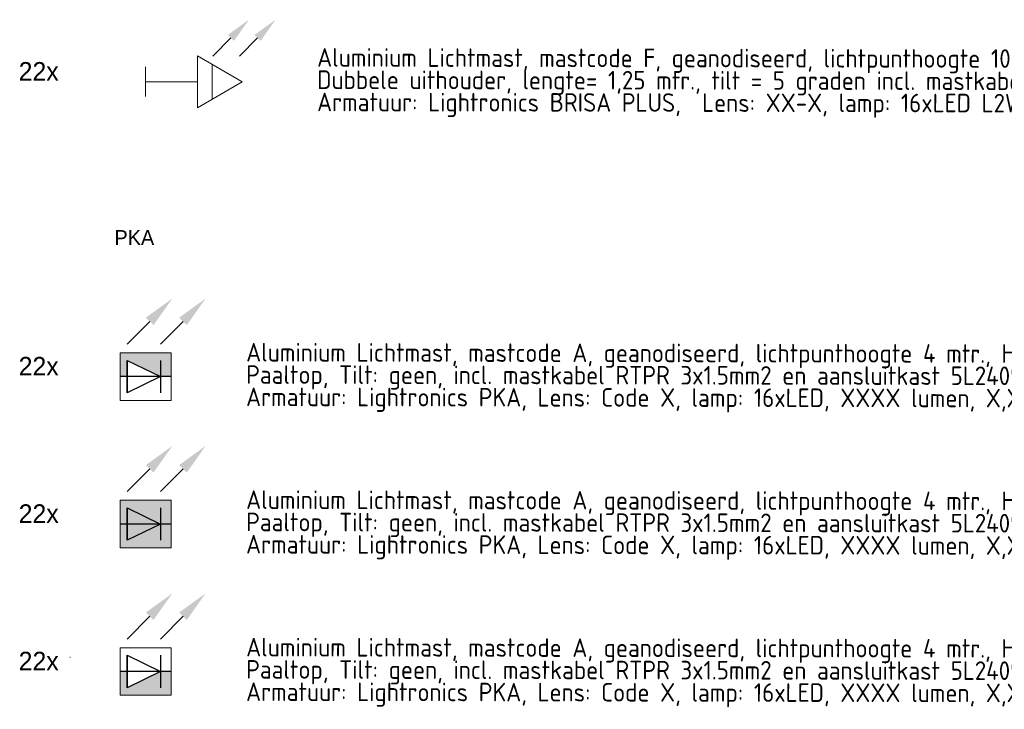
# Model space of a CAD drawing. Header units: millimetres. Extents: x -16321526 to -4431526, y 5084381 to 13484381.
# Tile 10 of 49: x -15227737 to -14962541, y 6426094 to 6612011. Entities that reach past the tile are written whole.
import ezdxf
from ezdxf.enums import TextEntityAlignment as Align
from ezdxf.lldxf.tags import DXFTag

# ---------------------------------------------------------------- set-up
doc = ezdxf.new("R2010")
doc.units = ezdxf.units.MM
for name, color, linetype, lineweight in [('B-WE-KL-ET_LS_OV-T25', 250, 'Continuous', 25), ('N-WE-KL-ET_LS_OV_LICHTMAST_LSL-S', 90, 'Continuous', 35), ('N-WE-KL-ET_LS_OV_LSL-T18', 10, 'Continuous', 18), ('N-WE-KL-ET_LS_OV_LSL-T25', 10, 'Continuous', 25), ('N-WE-KL-ET_LS_OV_LSL-T35', 10, 'Continuous', 35)]:
    doc.layers.add(name, color=color, linetype=linetype, lineweight=lineweight)
doc.layers.add('nieuw', color=3, linetype='Continuous')
doc.styles.add('0.25 (1 200)', font='dgn032.shx', dxfattribs={"height": 0.5})
doc.styles.add('ISO', font='isocp')
doc.styles.add('NLCS-ISO', font='txt')
tags = doc.linetypes.add('Voedingskabel VERWIJDEREN x', pattern='A,25,1,["X",Standard,S=2.54,R=0,X=-2.54,Y=-1.27],1', length=27).pattern_tags.tags
tags[6] = DXFTag(74, 10)

# ---------------------------------------------------------------- blocks, each defined once
blk = doc.blocks.new('*U145')
at = {"layer": 'N-WE-KL-ET_LS_OV_LICHTMAST_LSL-S', "lineweight": 0}
h = blk.add_hatch(color=256, dxfattribs=at)
h.dxf.hatch_style = 1
h.paths.add_polyline_path([(6.85, 6.42), (-6.85, 6.42), (-6.85, 0), (-4.96, 0), (-4.96, 4.38), (4.01, 0), (6.85, 0)])
at = {"layer": 'N-WE-KL-ET_LS_OV_LICHTMAST_LSL-S', "lineweight": -3}
h = blk.add_hatch(color=256, dxfattribs=at)
h.dxf.hatch_style = 1
h.paths.add_polyline_path([(-4.96, 4.38), (-4.96, 0), (4.01, 0)], flags=17)
h.paths.add_polyline_path([(4.01, 0), (-4.96, 0), (-4.96, -4.37)], flags=17)
h.paths.add_polyline_path([(-4.96, 4.38), (4.01, 0), (-4.96, -4.37)])
at = {"layer": 'nieuw'}
h = blk.add_hatch(dxfattribs=at)
h.set_pattern_fill('ANGLE', color=256)
h.set_pattern_definition([(0, (-26.875, 1e-15), (0, 6.985), [5.08, -1.905]), (90, (-26.875, 1e-15), (-6.985, 4e-16), [5.08, -1.905])])
h.paths.add_polyline_path([(-19.44, 3.64), (-18.75, 3.06), (-18.59, 3.94)])
h.paths.add_polyline_path([(-21.09, 3.64), (-20.41, 3.06), (-20.24, 3.94)])
h = blk.add_hatch(dxfattribs=at)
h.set_pattern_fill('ANGLE', color=256)
h.set_pattern_definition([(0, (-23.875, 0.875), (0, 6.985), [5.08, -1.905]), (90, (-23.875, 0.875), (-6.985, 4e-16), [5.08, -1.905])])
h.paths.add_polyline_path([(-20.24, 3.94), (-21.09, 3.64), (-20.41, 3.06)])
h.paths.add_polyline_path([(-19.44, 3.64), (-18.75, 3.06), (-18.59, 3.94)])
at = {"layer": 'N-WE-KL-ET_LS_OV_LICHTMAST_LSL-S', "lineweight": -3}
for p, q in [((-4.96, 4.38), (-4.96, -4.37)), ((4.01, 4.38), (4.01, -4.37))]:
    blk.add_line(p, q, dxfattribs=at)
at = {"layer": 'N-WE-KL-ET_LS_OV_LICHTMAST_LSL-S', "linetype": 'ByBlock', "lineweight": -2}
for points in [[(1.11, 14.9), (-4.96, 8.75)], [(10.08, 14.9), (4.01, 8.75)]]:
    blk.add_lwpolyline(points, dxfattribs=at)
at = {"layer": 'N-WE-KL-ET_LS_OV_LICHTMAST_LSL-S', "lineweight": 0}
blk.add_lwpolyline([(6.85, 6.42), (-6.85, 6.42), (-6.85, -6.42), (6.85, -6.42)], close=True, dxfattribs=at)
at = {"layer": 'N-WE-KL-ET_LS_OV_LICHTMAST_LSL-S', "lineweight": -3}
for points in [[(-4.96, 4.38), (-4.96, 4.38), (4.01, 0), (-4.96, -4.37), (-4.96, 4.38)], [(6.85, 0), (-6.85, 0)]]:
    blk.add_lwpolyline(points, dxfattribs=at)
at = {"layer": 'N-WE-KL-ET_LS_OV_LICHTMAST_LSL-S'}
for points in [[(0.08, 15.91), (7.18, 21.05), (2.13, 13.89)], [(0.08, 15.91), (7.18, 21.05), (2.13, 13.89)], [(9.05, 15.91), (16.15, 21.05), (11.1, 13.89)], [(9.05, 15.91), (16.15, 21.05), (11.1, 13.89)]]:
    blk.add_solid(points, dxfattribs=at)
at = {"layer": 'N-WE-KL-ET_LS_OV_LSL-T25', "style": 'NLCS-ISO'}
blk.add_attdef('MAST_CODE', (-38.77, 15.69), '', height=2.5, dxfattribs=at)
at = {"layer": 'N-WE-KL-ET_LS_OV_LSL-T25', "linetype": 'ByBlock', "style": 'NLCS-ISO'}
blk.add_attdef('FASE-AANSLUITING', (-13.92, -10.29), '', height=1.8, dxfattribs=at)
at = {"layer": 'N-WE-KL-ET_LS_OV_LSL-T25', "style": 'NLCS-ISO', "flags": 1}
for tag, p in [('KERN', (46.11, -10.13)), ('WIJK', (46.11, -13.53)), ('BUURT', (46.11, -16.93)), ('STRAAT', (46.11, -20.33)), ('EIGENAAR_INSTALLATIE', (46.11, -23.73)), ('BEHEERDER', (46.11, -27.13)), ('NETWERK', (46.11, -30.53)), ('SOORT_INSTALLATIE', (46.11, -33.93)), ('KAST_CODE', (46.11, -37.33)), ('KAST_NUMMER', (46.11, -40.73)), ('GROEP_NUMMER', (46.02, -44.05)), ('TYPE_AANSLUITING', (45.72, -54.02)), ('TYPE_AANSLUITBLOK', (45.72, -57.8)), ('AFGEZEKERDE_WAARDE', (45.72, -61.59)), ('ALG_ONDERGROND', (45.72, -65.37)), ('OV_MAST_MATERIAAL', (45.32, -92.97)), ('OV_MAST_KLEUR', (45.32, -96.35)), ('CONSERVERING', (45.32, -99.74)), ('LEVERANCIER', (45.32, -103.12)), ('PLAATSINGSDATUM', (45.32, -106.52)), ('INSPECTIEDATUM', (45.32, -109.92)), ('OBJECTEN_MAST', (45.24, -113.49)), ('FOTOS', (45.32, -130.26)), ('OPMERKINGEN_inspectie', (45.32, -133.66)), ('KLEUR_ARMATUUR', (44.9, -147.56)), ('LEVERANCIER_ARMATUUR', (45.23, -150.55)), ('OPMERKINGEN_armatuur', (45.37, -160.06))]:
    blk.add_attdef(tag, p, '', height=2, dxfattribs=at)
at = {"layer": 'N-WE-KL-ET_LS_OV_LSL-T25', "linetype": 'ByBlock', "style": 'NLCS-ISO', "flags": 1}
for tag, p in [('LOCATIE_MASTNUMMER', (63.25, -46.55)), ('MASTNUMMER', (55.92, -49.91))]:
    blk.add_attdef(tag, text='', height=2, dxfattribs=at).set_placement(p, align=Align.MIDDLE)
for tag, p in [('TYPECODE', (45.72, -69.16)), ('MAST_TEKENING', (45.92, -72.84)), ('OV_MAST_HOOGTE', (45.93, -76.05)), ('UITHOUDER', (45.72, -79.43)), ('LENGTE_UITHOUDER', (45.72, -82.83)), ('TILT', (45.32, -86.35)), ('VORM', (45.32, -89.59)), ('OBJECT_1', (45.24, -116.89)), ('OBJECT_2', (45.24, -120.29)), ('OBJECT_3', (45.24, -123.69)), ('VERMOGEN_OBJECTEN', (45.24, -127.06)), ('TYPE_ARMATUUR', (45.15, -137.41)), ('LICHTPUNTHOOGTE', (44.98, -141.17)), ('PLAATSING_DATUM_ARMATUUR', (44.98, -144.57)), ('TYPE_VSA_DRIVER', (45.23, -153.55)), ('PLAATSING_JAAR_VSA', (45.23, -156.66)), ('TYPE_LAMP', (45.46, -163.61)), ('AANTAL_LAMP', (45.51, -167)), ('BRANDUREN_LAMP', (45.59, -170.56)), ('PLAATSING_JAAR_LAMP', (45.59, -173.89)), ('GEPLANDE_REMPLACE', (45.59, -177.23)), ('BRANDER_TYPE', (45.37, -180.88)), ('LICHTKLEUR_LAMP', (45.59, -183.76)), ('DIM_REGIME', (45.74, -187.68)), ('VERMOGEN_LAMP', (45.68, -191.37)), ('SYSTEEMVERMOGEN_LAMP', (45.63, -195.04)), ('MAX_VERMOGEN_LAMP', (45.76, -198.37))]:
    blk.add_attdef(tag, p, '', height=2, dxfattribs=at)
blk = doc.blocks.new('*U147')
at = {"layer": 'N-WE-KL-ET_LS_OV_LICHTMAST_LSL-S', "lineweight": -3}
h = blk.add_hatch(color=256, dxfattribs=at)
h.dxf.hatch_style = 1
h.paths.add_polyline_path([(-4.96, 4.37), (-4.96, 0), (4.01, 0)], flags=17)
h.paths.add_polyline_path([(4.01, 0), (-4.96, 0), (-4.96, -4.38)], flags=17)
h.paths.add_polyline_path([(-4.96, 4.37), (4.01, 0), (-4.96, -4.38)])
at = {"layer": 'N-WE-KL-ET_LS_OV_LICHTMAST_LSL-S', "lineweight": 0}
h = blk.add_hatch(color=256, dxfattribs=at)
h.dxf.hatch_style = 1
h.paths.add_polyline_path([(6.85, 0), (4.01, 0), (-4.96, -4.38), (-4.96, 0), (-6.85, 0), (-6.85, -6.42), (6.85, -6.42)])
at = {"layer": 'nieuw'}
h = blk.add_hatch(dxfattribs=at)
h.set_pattern_fill('ANGLE', color=256)
h.set_pattern_definition([(0, (-26.875, -3e-15), (0, 6.985), [5.08, -1.905]), (90, (-26.875, -3e-15), (-6.985, 4e-16), [5.08, -1.905])])
h.paths.add_polyline_path([(-19.44, 3.64), (-18.75, 3.06), (-18.59, 3.94)])
h.paths.add_polyline_path([(-21.09, 3.64), (-20.41, 3.06), (-20.24, 3.94)])
h = blk.add_hatch(dxfattribs=at)
h.set_pattern_fill('ANGLE', color=256)
h.set_pattern_definition([(0, (-23.875, 0.875), (0, 6.985), [5.08, -1.905]), (90, (-23.875, 0.875), (-6.985, 4e-16), [5.08, -1.905])])
h.paths.add_polyline_path([(-20.24, 3.94), (-21.09, 3.64), (-20.41, 3.06)])
h.paths.add_polyline_path([(-19.44, 3.64), (-18.75, 3.06), (-18.59, 3.94)])
at = {"layer": 'N-WE-KL-ET_LS_OV_LICHTMAST_LSL-S', "lineweight": -3}
for p, q in [((-4.96, 4.37), (-4.96, -4.38)), ((4.01, 4.37), (4.01, -4.38))]:
    blk.add_line(p, q, dxfattribs=at)
at = {"layer": 'N-WE-KL-ET_LS_OV_LICHTMAST_LSL-S', "linetype": 'ByBlock', "lineweight": -2}
for points in [[(1.11, 14.9), (-4.96, 8.75)], [(10.08, 14.9), (4.01, 8.75)]]:
    blk.add_lwpolyline(points, dxfattribs=at)
at = {"layer": 'N-WE-KL-ET_LS_OV_LICHTMAST_LSL-S', "lineweight": 0}
blk.add_lwpolyline([(6.85, 6.42), (-6.85, 6.42), (-6.85, -6.42), (6.85, -6.42)], close=True, dxfattribs=at)
at = {"layer": 'N-WE-KL-ET_LS_OV_LICHTMAST_LSL-S', "lineweight": -3}
for points in [[(-4.96, 4.37), (-4.96, 4.37), (4.01, 0), (-4.96, -4.38), (-4.96, 4.37)], [(6.85, 0), (-6.85, 0)]]:
    blk.add_lwpolyline(points, dxfattribs=at)
at = {"layer": 'N-WE-KL-ET_LS_OV_LICHTMAST_LSL-S'}
for points in [[(0.08, 15.91), (7.18, 21.05), (2.13, 13.89)], [(0.08, 15.91), (7.18, 21.05), (2.13, 13.89)], [(9.05, 15.91), (16.15, 21.05), (11.1, 13.89)], [(9.05, 15.91), (16.15, 21.05), (11.1, 13.89)]]:
    blk.add_solid(points, dxfattribs=at)
at = {"layer": 'N-WE-KL-ET_LS_OV_LSL-T25', "style": 'NLCS-ISO'}
blk.add_attdef('MAST_CODE', (-38.77, 15.69), '', height=2.5, dxfattribs=at)
at = {"layer": 'N-WE-KL-ET_LS_OV_LSL-T25', "linetype": 'ByBlock', "style": 'NLCS-ISO'}
blk.add_attdef('FASE-AANSLUITING', (-13.92, -10.29), '', height=1.8, dxfattribs=at)
at = {"layer": 'N-WE-KL-ET_LS_OV_LSL-T25', "style": 'NLCS-ISO', "flags": 1}
for tag, p in [('KERN', (46.11, -10.13)), ('WIJK', (46.11, -13.53)), ('BUURT', (46.11, -16.93)), ('STRAAT', (46.11, -20.33)), ('EIGENAAR_INSTALLATIE', (46.11, -23.73)), ('BEHEERDER', (46.11, -27.13)), ('NETWERK', (46.11, -30.53)), ('SOORT_INSTALLATIE', (46.11, -33.93)), ('KAST_CODE', (46.11, -37.33)), ('KAST_NUMMER', (46.11, -40.73)), ('GROEP_NUMMER', (46.02, -44.05)), ('TYPE_AANSLUITING', (45.72, -54.02)), ('TYPE_AANSLUITBLOK', (45.72, -57.8)), ('AFGEZEKERDE_WAARDE', (45.72, -61.59)), ('ALG_ONDERGROND', (45.72, -65.37)), ('OV_MAST_MATERIAAL', (45.32, -92.97)), ('OV_MAST_KLEUR', (45.32, -96.35)), ('CONSERVERING', (45.32, -99.74)), ('LEVERANCIER', (45.32, -103.12)), ('PLAATSINGSDATUM', (45.32, -106.52)), ('INSPECTIEDATUM', (45.32, -109.92)), ('OBJECTEN_MAST', (45.24, -113.49)), ('FOTOS', (45.32, -130.26)), ('OPMERKINGEN_inspectie', (45.32, -133.66)), ('KLEUR_ARMATUUR', (44.9, -147.56)), ('LEVERANCIER_ARMATUUR', (45.23, -150.55)), ('OPMERKINGEN_armatuur', (45.37, -160.06))]:
    blk.add_attdef(tag, p, '', height=2, dxfattribs=at)
at = {"layer": 'N-WE-KL-ET_LS_OV_LSL-T25', "linetype": 'ByBlock', "style": 'NLCS-ISO', "flags": 1}
for tag, p in [('LOCATIE_MASTNUMMER', (63.25, -46.55)), ('MASTNUMMER', (55.92, -49.91))]:
    blk.add_attdef(tag, text='', height=2, dxfattribs=at).set_placement(p, align=Align.MIDDLE)
for tag, p in [('TYPECODE', (45.72, -69.16)), ('MAST_TEKENING', (45.92, -72.84)), ('OV_MAST_HOOGTE', (45.93, -76.05)), ('UITHOUDER', (45.72, -79.43)), ('LENGTE_UITHOUDER', (45.72, -82.83)), ('TILT', (45.32, -86.35)), ('VORM', (45.32, -89.59)), ('OBJECT_1', (45.24, -116.89)), ('OBJECT_2', (45.24, -120.29)), ('OBJECT_3', (45.24, -123.69)), ('VERMOGEN_OBJECTEN', (45.24, -127.06)), ('TYPE_ARMATUUR', (45.15, -137.41)), ('LICHTPUNTHOOGTE', (44.98, -141.17)), ('PLAATSING_DATUM_ARMATUUR', (44.98, -144.57)), ('TYPE_VSA_DRIVER', (45.23, -153.55)), ('PLAATSING_JAAR_VSA', (45.23, -156.66)), ('TYPE_LAMP', (45.46, -163.61)), ('AANTAL_LAMP', (45.51, -167)), ('BRANDUREN_LAMP', (45.59, -170.56)), ('PLAATSING_JAAR_LAMP', (45.59, -173.89)), ('GEPLANDE_REMPLACE', (45.59, -177.23)), ('BRANDER_TYPE', (45.37, -180.88)), ('LICHTKLEUR_LAMP', (45.59, -183.76)), ('DIM_REGIME', (45.74, -187.68)), ('VERMOGEN_LAMP', (45.68, -191.37)), ('SYSTEEMVERMOGEN_LAMP', (45.63, -195.04)), ('MAX_VERMOGEN_LAMP', (45.76, -198.37))]:
    blk.add_attdef(tag, p, '', height=2, dxfattribs=at)
blk = doc.blocks.new('*U149')
at = {"layer": 'N-WE-KL-ET_LS_OV_LICHTMAST_LSL-S', "lineweight": 0}
h = blk.add_hatch(color=256, dxfattribs=at)
h.dxf.hatch_style = 1
h.paths.add_polyline_path([(4.01, 0), (-4.96, 0), (-4.96, -4.38)])
h.paths.add_polyline_path([(-4.96, 4.37), (-4.96, 0), (4.01, 0)], flags=17)
h.paths.add_polyline_path([(6.85, 6.42), (-6.85, 6.42), (-6.85, 0), (-4.96, 0), (-4.96, 4.37), (4.01, 0), (6.85, 0)])
at = {"layer": 'N-WE-KL-ET_LS_OV_LICHTMAST_LSL-S', "lineweight": -3}
h = blk.add_hatch(color=256, dxfattribs=at)
h.dxf.hatch_style = 1
h.paths.add_polyline_path([(-4.96, 4.37), (-4.96, 0), (4.01, 0)], flags=17)
h.paths.add_polyline_path([(4.01, 0), (-4.96, 0), (-4.96, -4.38)], flags=17)
h.paths.add_polyline_path([(-4.96, 4.37), (4.01, 0), (-4.96, -4.38)])
at = {"layer": 'N-WE-KL-ET_LS_OV_LICHTMAST_LSL-S', "lineweight": 0}
h = blk.add_hatch(color=256, dxfattribs=at)
h.dxf.hatch_style = 1
h.paths.add_polyline_path([(6.85, 0), (4.01, 0), (-4.96, -4.38), (-4.96, 0), (-6.85, 0), (-6.85, -6.42), (6.85, -6.42)])
at = {"layer": 'nieuw'}
h = blk.add_hatch(dxfattribs=at)
h.set_pattern_fill('ANGLE', color=256)
h.set_pattern_definition([(0, (-26.875, -4e-15), (0, 6.985), [5.08, -1.905]), (90, (-26.875, -4e-15), (-6.985, 4e-16), [5.08, -1.905])])
h.paths.add_polyline_path([(-19.44, 3.64), (-18.75, 3.06), (-18.59, 3.94)])
h.paths.add_polyline_path([(-21.09, 3.64), (-20.41, 3.06), (-20.24, 3.94)])
h = blk.add_hatch(dxfattribs=at)
h.set_pattern_fill('ANGLE', color=256)
h.set_pattern_definition([(0, (-23.875, 0.875), (0, 6.985), [5.08, -1.905]), (90, (-23.875, 0.875), (-6.985, 4e-16), [5.08, -1.905])])
h.paths.add_polyline_path([(-20.24, 3.94), (-21.09, 3.64), (-20.41, 3.06)])
h.paths.add_polyline_path([(-19.44, 3.64), (-18.75, 3.06), (-18.59, 3.94)])
at = {"layer": 'N-WE-KL-ET_LS_OV_LICHTMAST_LSL-S', "lineweight": -3}
for p, q in [((-4.96, 4.37), (-4.96, -4.38)), ((4.01, 4.37), (4.01, -4.38))]:
    blk.add_line(p, q, dxfattribs=at)
at = {"layer": 'N-WE-KL-ET_LS_OV_LICHTMAST_LSL-S', "linetype": 'ByBlock', "lineweight": -2}
for points in [[(1.11, 14.9), (-4.96, 8.75)], [(10.08, 14.9), (4.01, 8.75)]]:
    blk.add_lwpolyline(points, dxfattribs=at)
at = {"layer": 'N-WE-KL-ET_LS_OV_LICHTMAST_LSL-S', "lineweight": 0}
blk.add_lwpolyline([(6.85, 6.42), (-6.85, 6.42), (-6.85, -6.42), (6.85, -6.42)], close=True, dxfattribs=at)
at = {"layer": 'N-WE-KL-ET_LS_OV_LICHTMAST_LSL-S', "lineweight": -3}
for points in [[(-4.96, 4.37), (-4.96, 4.37), (4.01, 0), (-4.96, -4.38), (-4.96, 4.37)], [(6.85, 0), (-6.85, 0)]]:
    blk.add_lwpolyline(points, dxfattribs=at)
at = {"layer": 'N-WE-KL-ET_LS_OV_LICHTMAST_LSL-S'}
for points in [[(0.08, 15.91), (7.18, 21.05), (2.13, 13.89)], [(0.08, 15.91), (7.18, 21.05), (2.13, 13.89)], [(9.05, 15.91), (16.15, 21.05), (11.1, 13.89)], [(9.05, 15.91), (16.15, 21.05), (11.1, 13.89)]]:
    blk.add_solid(points, dxfattribs=at)
at = {"layer": 'N-WE-KL-ET_LS_OV_LSL-T25', "style": 'NLCS-ISO'}
blk.add_attdef('MAST_CODE', (-38.77, 15.69), '', height=2.5, dxfattribs=at)
at = {"layer": 'N-WE-KL-ET_LS_OV_LSL-T25', "linetype": 'ByBlock', "style": 'NLCS-ISO'}
blk.add_attdef('FASE-AANSLUITING', (-13.92, -10.29), '', height=1.8, dxfattribs=at)
at = {"layer": 'N-WE-KL-ET_LS_OV_LSL-T25', "style": 'NLCS-ISO', "flags": 1}
for tag, p in [('KERN', (46.11, -10.13)), ('WIJK', (46.11, -13.53)), ('BUURT', (46.11, -16.93)), ('STRAAT', (46.11, -20.33)), ('EIGENAAR_INSTALLATIE', (46.11, -23.73)), ('BEHEERDER', (46.11, -27.13)), ('NETWERK', (46.11, -30.53)), ('SOORT_INSTALLATIE', (46.11, -33.93)), ('KAST_CODE', (46.11, -37.33)), ('KAST_NUMMER', (46.11, -40.73)), ('GROEP_NUMMER', (46.02, -44.05)), ('TYPE_AANSLUITING', (45.72, -54.02)), ('TYPE_AANSLUITBLOK', (45.72, -57.8)), ('AFGEZEKERDE_WAARDE', (45.72, -61.59)), ('ALG_ONDERGROND', (45.72, -65.37)), ('OV_MAST_MATERIAAL', (45.32, -92.97)), ('OV_MAST_KLEUR', (45.32, -96.35)), ('CONSERVERING', (45.32, -99.74)), ('LEVERANCIER', (45.32, -103.12)), ('PLAATSINGSDATUM', (45.32, -106.52)), ('INSPECTIEDATUM', (45.32, -109.92)), ('OBJECTEN_MAST', (45.24, -113.49)), ('FOTOS', (45.32, -130.26)), ('OPMERKINGEN_inspectie', (45.32, -133.66)), ('KLEUR_ARMATUUR', (44.9, -147.56)), ('LEVERANCIER_ARMATUUR', (45.23, -150.55)), ('OPMERKINGEN_armatuur', (45.37, -160.06))]:
    blk.add_attdef(tag, p, '', height=2, dxfattribs=at)
at = {"layer": 'N-WE-KL-ET_LS_OV_LSL-T25', "linetype": 'ByBlock', "style": 'NLCS-ISO', "flags": 1}
for tag, p in [('LOCATIE_MASTNUMMER', (63.25, -46.55)), ('MASTNUMMER', (55.92, -49.91))]:
    blk.add_attdef(tag, text='', height=2, dxfattribs=at).set_placement(p, align=Align.MIDDLE)
for tag, p in [('TYPECODE', (45.72, -69.16)), ('MAST_TEKENING', (45.92, -72.84)), ('OV_MAST_HOOGTE', (45.93, -76.05)), ('UITHOUDER', (45.72, -79.43)), ('LENGTE_UITHOUDER', (45.72, -82.83)), ('TILT', (45.32, -86.35)), ('VORM', (45.32, -89.59)), ('OBJECT_1', (45.24, -116.89)), ('OBJECT_2', (45.24, -120.29)), ('OBJECT_3', (45.24, -123.69)), ('VERMOGEN_OBJECTEN', (45.24, -127.06)), ('TYPE_ARMATUUR', (45.15, -137.41)), ('LICHTPUNTHOOGTE', (44.98, -141.17)), ('PLAATSING_DATUM_ARMATUUR', (44.98, -144.57)), ('TYPE_VSA_DRIVER', (45.23, -153.55)), ('PLAATSING_JAAR_VSA', (45.23, -156.66)), ('TYPE_LAMP', (45.46, -163.61)), ('AANTAL_LAMP', (45.51, -167)), ('BRANDUREN_LAMP', (45.59, -170.56)), ('PLAATSING_JAAR_LAMP', (45.59, -173.89)), ('GEPLANDE_REMPLACE', (45.59, -177.23)), ('BRANDER_TYPE', (45.37, -180.88)), ('LICHTKLEUR_LAMP', (45.59, -183.76)), ('DIM_REGIME', (45.74, -187.68)), ('VERMOGEN_LAMP', (45.68, -191.37)), ('SYSTEEMVERMOGEN_LAMP', (45.63, -195.04)), ('MAX_VERMOGEN_LAMP', (45.76, -198.37))]:
    blk.add_attdef(tag, p, '', height=2, dxfattribs=at)
blk = doc.blocks.new('*U241')
at = {"layer": 'nieuw'}
h = blk.add_hatch(dxfattribs=at)
h.set_pattern_fill('ANGLE', color=256)
h.set_pattern_definition([(0, (9.628, -3.036), (0, 6.985), [5.08, -1.905]), (90, (9.628, -3.036), (-6.985, 4e-16), [5.08, -1.905])])
h.paths.add_polyline_path([(17.06, 0.61), (17.75, 0.02), (17.91, 0.91)])
h.paths.add_polyline_path([(15.41, 0.61), (16.1, 0.02), (16.26, 0.91)])
h = blk.add_hatch(dxfattribs=at)
h.set_pattern_fill('ANGLE', color=256)
h.set_pattern_definition([(0, (12.628, -2.161), (0, 6.985), [5.08, -1.905]), (90, (12.628, -2.161), (-6.985, 4e-16), [5.08, -1.905])])
h.paths.add_polyline_path([(16.26, 0.91), (15.41, 0.61), (16.1, 0.02)])
h.paths.add_polyline_path([(17.06, 0.61), (17.75, 0.02), (17.91, 0.91)])
at = {"layer": 'N-WE-KL-ET_LS_OV_LICHTMAST_LSL-S', "lineweight": -2}
for p, q in [((32.46, 0), (17.46, 8.79)), ((17.46, 8.79), (17.46, -8.79)), ((0, 5), (0, -5)), ((22.46, -5.86), (22.46, 5.86)), ((17.46, 0), (0, 0)), ((17.46, -8.79), (32.46, 0))]:
    blk.add_line(p, q, dxfattribs=at)
at = {"layer": 'N-WE-KL-ET_LS_OV_LICHTMAST_LSL-S', "linetype": 'ByBlock', "lineweight": -2}
for points in [[(28.72, 14.79), (22.65, 8.64)], [(37.69, 14.79), (31.62, 8.64)]]:
    blk.add_lwpolyline(points, dxfattribs=at)
at = {"layer": 'N-WE-KL-ET_LS_OV_LICHTMAST_LSL-S'}
for points in [[(27.69, 15.8), (34.79, 20.94), (29.74, 13.78)], [(27.69, 15.8), (34.79, 20.94), (29.74, 13.78)], [(36.67, 15.8), (43.76, 20.94), (38.72, 13.78)], [(36.67, 15.8), (43.76, 20.94), (38.72, 13.78)]]:
    blk.add_solid(points, dxfattribs=at)
at = {"layer": 'B-WE-KL-ET_LS_OV-T25', "style": 'NLCS-ISO'}
blk.add_attdef('MAST_CODE', (-2.27, 12.65), '', height=2.5, dxfattribs=at)
at = {"layer": 'B-WE-KL-ET_LS_OV-T25', "linetype": 'ByBlock', "style": 'NLCS-ISO'}
blk.add_attdef('FASE-AANSLUITING', (22.58, -13.33), '', height=1.8, dxfattribs=at)
at = {"layer": 'B-WE-KL-ET_LS_OV-T25', "style": 'NLCS-ISO', "flags": 1}
for tag, p in [('KERN', (82.61, -13.16)), ('WIJK', (82.61, -16.56)), ('BUURT', (82.61, -19.96)), ('STRAAT', (82.61, -23.36)), ('EIGENAAR_INSTALLATIE', (82.61, -26.76)), ('BEHEERDER', (82.61, -30.16)), ('NETWERK', (82.61, -33.56)), ('SOORT_INSTALLATIE', (82.61, -36.96)), ('KAST_CODE', (82.61, -40.36)), ('KAST_NUMMER', (82.61, -43.76)), ('GROEP_NUMMER', (82.53, -47.08)), ('TYPE_AANSLUITING', (82.23, -57.05)), ('TYPE_AANSLUITBLOK', (82.23, -60.84)), ('AFGEZEKERDE_WAARDE', (82.23, -64.62)), ('ALG_ONDERGROND', (82.23, -68.41)), ('OV_MAST_MATERIAAL', (81.82, -96.01)), ('OV_MAST_KLEUR', (81.82, -99.39)), ('CONSERVERING', (81.82, -102.77)), ('LEVERANCIER', (81.82, -106.15)), ('PLAATSINGSDATUM', (81.82, -109.55)), ('INSPECTIEDATUM', (81.82, -112.95)), ('OBJECTEN_MAST', (81.74, -116.53)), ('FOTOS', (81.82, -133.29)), ('OPMERKINGEN_inspectie', (81.82, -136.69)), ('KLEUR_ARMATUUR', (81.4, -150.6)), ('LEVERANCIER_ARMATUUR', (81.74, -153.59)), ('OPMERKINGEN_armatuur', (81.87, -163.1))]:
    blk.add_attdef(tag, p, '', height=2, dxfattribs=at)
at = {"layer": 'B-WE-KL-ET_LS_OV-T25', "linetype": 'ByBlock', "style": 'NLCS-ISO', "flags": 1}
for tag, p in [('LOCATIE_MASTNUMMER', (99.75, -49.58)), ('MASTNUMMER', (92.43, -52.95))]:
    blk.add_attdef(tag, text='', height=2, dxfattribs=at).set_placement(p, align=Align.MIDDLE)
for tag, p in [('TYPECODE', (82.23, -72.19)), ('MAST_TEKENING', (82.42, -75.87)), ('OV_MAST_HOOGTE', (82.43, -79.09)), ('UITHOUDER', (82.23, -82.47)), ('LENGTE_UITHOUDER', (82.23, -85.87)), ('TILT', (81.82, -89.39)), ('VORM', (81.82, -92.63)), ('OBJECT_1', (81.74, -119.93)), ('OBJECT_2', (81.74, -123.33)), ('OBJECT_3', (81.74, -126.73)), ('VERMOGEN_OBJECTEN', (81.74, -130.09)), ('TYPE_ARMATUUR', (81.65, -140.45)), ('LICHTPUNTHOOGTE', (81.48, -144.21)), ('PLAATSING_DATUM_ARMATUUR', (81.48, -147.61)), ('TYPE_VSA_DRIVER', (81.74, -156.58)), ('PLAATSING_JAAR_VSA', (81.74, -159.7)), ('TYPE_LAMP', (81.96, -166.65)), ('AANTAL_LAMP', (82.01, -170.04)), ('BRANDUREN_LAMP', (82.09, -173.59)), ('PLAATSING_JAAR_LAMP', (82.09, -176.93)), ('GEPLANDE_REMPLACE', (82.09, -180.27)), ('BRANDER_TYPE', (81.87, -183.91)), ('LICHTKLEUR_LAMP', (82.09, -186.79)), ('DIM_REGIME', (82.25, -190.72)), ('VERMOGEN_LAMP', (82.18, -194.4)), ('SYSTEEMVERMOGEN_LAMP', (82.14, -198.08)), ('MAX_VERMOGEN_LAMP', (82.26, -201.41))]:
    blk.add_attdef(tag, p, '', height=2, dxfattribs=at)

msp = doc.modelspace()

# ---------------------------------------------------------------- block references
at = {"layer": 'N-WE-KL-ET_LS_OV_LICHTMAST_LSL-S', "color": 0, "linetype": 'ByBlock', "lineweight": -2, "xscale": 1000, "yscale": 1000, "zscale": 1000}
for name, p in [('*U145', (-15193824, 6515775)), ('*U149', (-15193824, 6476032)), ('*U147', (-15193824, 6436289))]:
    msp.add_blockref(name, p, dxfattribs=at)
at = {"layer": 'N-WE-KL-ET_LS_OV_LSL-T35', "color": 1, "linetype": 'Voedingskabel VERWIJDEREN x', "lineweight": 0, "xscale": 800, "yscale": 800, "zscale": 800}
msp.add_blockref('*U241', (-15193824, 6595260), dxfattribs=at)

# ---------------------------------------------------------------- texts
at = {"layer": 'N-WE-KL-ET_LS_OV_LSL-T18', "color": 0, "linetype": 'ByBlock', "lineweight": -2, "style": 'ISO'}
for s, p in [('Aluminium Lichtmast, mastcode F, geanodiseerd, lichtpunthoogte 10 mtr., HDPE geisoleerdde grondstuk en aparte aardbout', (-15147622, 6599345, -993241)), ('Dubbele uithouder, lengte= 1,25 mtr., tilt = 5 graden incl. mastkabel RTPR 3x1.5mm2 en aansluitkast 5L2409 met 2A smeltveiligheid', (-15147632, 6593337, -993241)), ('Armatuur: Lightronics BRISA PLUS,  Lens: XX-X, lamp: 16xLED L2WG6, XXXX lumen, X,XX W, 4000K, incl.  CLO en Dimregime 4A.', (-15147642, 6587328, -993241)), ('Aluminium Lichtmast, mastcode A, geanodiseerd, lichtpunthoogte 4 mtr., HDPE geisoleerdde grondstuk en aparte aardbout', (-15166743, 6519860, -993241)), ('Paaltop, Tilt: geen, incl. mastkabel RTPR 3x1.5mm2 en aansluitkast 5L2409 met 2A smeltveiligheid', (-15166754, 6513852, -993241)), ('Armatuur: Lightronics PKA, Lens: Code X, lamp: 16xLED, XXXX lumen, X,XX W, 3000K, incl.  CLO en Dimregime 4A.', (-15166764, 6507844, -993241)), ('Aluminium Lichtmast, mastcode A, geanodiseerd, lichtpunthoogte 4 mtr., HDPE geisoleerdde grondstuk en aparte aardbout', (-15166743, 6480118, -993241)), ('Paaltop, Tilt: geen, incl. mastkabel RTPR 3x1.5mm2 en aansluitkast 5L2409 met 2A smeltveiligheid', (-15166754, 6474109, -993241)), ('Armatuur: Lightronics PKA, Lens: Code X, lamp: 16xLED, XXXX lumen, X,XX W, 3000K, incl.  CLO en Dimregime 4A.', (-15166764, 6468101, -993241)), ('Aluminium Lichtmast, mastcode A, geanodiseerd, lichtpunthoogte 4 mtr., HDPE geisoleerdde grondstuk en aparte aardbout', (-15166743, 6440375, -993241)), ('Paaltop, Tilt: geen, incl. mastkabel RTPR 3x1.5mm2 en aansluitkast 5L2409 met 2A smeltveiligheid', (-15166754, 6434366, -993241)), ('Armatuur: Lightronics PKA, Lens: Code X, lamp: 16xLED, XXXX lumen, X,XX W, 3000K, incl.  CLO en Dimregime 4A.', (-15166764, 6428358, -993241))]:
    msp.add_text(s, height=5000, rotation=359.9027, dxfattribs=at).set_placement(p)
at = {"layer": 'N-WE-KL-ET_LS_OV_LSL-T25', "color": 0, "linetype": 'ByBlock', "lineweight": -2, "char_height": 5000, "attachment_point": 1}
for insert in [(-15228010, 6600580, -95561), (-15228010, 6521095, -95561), (-15228010, 6481352, -95561), (-15228010, 6441609, -95561)]:
    msp.add_mtext_dynamic_manual_height_columns('22x', width=20.76, gutter_width=40.9, heights=[3.2], dxfattribs=dict(at, insert=insert))
at = {"layer": 'N-WE-KL-ET_LS_OV_LSL-T35', "color": 1, "linetype": 'Voedingskabel VERWIJDEREN x', "lineweight": 0, "insert": (-15202211, 6555277), "char_height": 4000, "attachment_point": 1, "style": '0.25 (1 200)'}
msp.add_mtext_dynamic_manual_height_columns('PKA', width=84503.61, gutter_width=20000, heights=[0], dxfattribs=at)

doc.saveas('drawing.dxf')
